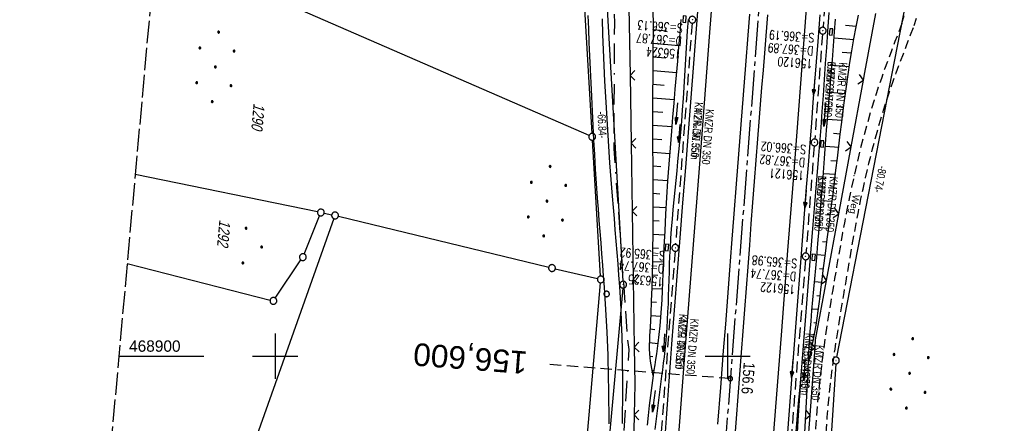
# Model space of a CAD drawing. Extents: x 510944 to 511312, y 468631 to 469578.
# Tile 9 of 30: x 510944 to 511161, y 468885 to 468974. Entities that reach past the tile are written whole.
import ezdxf
from ezdxf.enums import TextEntityAlignment as Align

# ---------------------------------------------------------------- set-up
doc = ezdxf.new("R2010")
doc.units = 0
doc.header["$LTSCALE"] = 10
doc.header["$MEASUREMENT"] = 0
for name, pattern in [('ACAD_ISO16W100', [73, 15, -6.5, 15, -6.5, 15, -7, 1, -7]), ('ACHSE', [5.5, 4, -0.5, 0.5, -0.5]), ('AUSGEZOGEN', [0]), ('LT00', [0]), ('LT11', [0.3, 0.2, -0.1]), ('LT14', [0.6, 0.5, -0.1]), ('LT17', [0.15, 0.1, -0.05]), ('STRICHLINIE2', [0.375, 0.25, -0.125])]:
    doc.linetypes.add(name, pattern=pattern)
doc.layers.get('0').update_dxf_attribs({"linetype": 'LT00'})
for name, color, linetype in [('--EK_FBR', 1, 'LT00'), ('--EK_Halt-Pfeil', 4, 'LT00'), ('--EK_Haltung', 7, 'STRICHLINIE2'), ('--EK_Haltung-Text', 140, 'LT00'), ('--EK_Schacht-Text', 5, 'LT00'), ('--EK_ST-93-1', 30, 'LT17'), ('--EL_DFK_AB_L', 21, 'LT00'), ('--EL_DFK_AB_P', 7, 'LT00'), ('--EL_Halt-Pfeil', 4, 'LT00'), ('--EL_Haltung', 182, 'STRICHLINIE2'), ('--EL_Haltung-Text', 182, 'LT00'), ('-AX-093', 35, 'ACHSE'), ('-ST-93-1', 250, 'LT00'), ('ABSTAND', 8, 'LT00'), ('BAB-KABEL', 220, 'ACAD_ISO16W100'), ('DFK_AB_L', 21, 'LT00'), ('DFK_AB_P', 7, 'LT00'), ('DFK_FLUR_NR', 250, 'LT00'), ('DFK_GZPKT', 250, 'LT00'), ('DFK_KATASTER', 250, 'LT00'), ('DFK_NUTZUNG', 250, 'LT00'), ('DFK_VERMPKT', 252, 'LT00'), ('FELDWEG_TEXT', 1, 'Continuous'), ('PFEIL', 140, 'AUSGEZOGEN'), ('V098_AFBR_BAB', 250, 'LT00'), ('V098_BOESCH', 250, 'LT00'), ('V098_BOSCHUNG', 250, 'LT00'), ('V098_FELDWEG', 250, 'LT11'), ('V098_GRABEN', 250, 'LT00'), ('V098_KA_PRUF', 182, 'LT00'), ('V098_LD_MARK', 250, 'LT00'), ('V098_RASTER', 250, 'LT00'), ('V098_SINKK', 182, 'LT00'), ('V098_ZAUN', 40, 'LT00')]:
    doc.layers.add(name, color=color, linetype=linetype)
doc.layers.add('-BLATT_098-RAND', color=7, linetype='LT14', plot=False)
doc.styles.add('Beschrift', font='ARIAL.TTF')
doc.styles.add('Haltungsbeschriftung', font='ARIAL.TTF', dxfattribs={"width": 0.75})
doc.styles.add('schachtbeschriftung', font='romans.shx', dxfattribs={"width": 0.75, "height": 2})
doc.styles.get("Standard").update_dxf_attribs({"font": 'ARIAL.TTF'})

# ---------------------------------------------------------------- blocks, each defined once
blk = doc.blocks.new('SYMB7010')
at = {"color": 0, "linetype": 'ByBlock'}
for points in [[(-0.031408, 0.499213), (-0.093728, 0.49134), (-0.15457, 0.475719), (-0.212975, 0.452595), (-0.268021, 0.422333), (-0.31884, 0.385411), (-0.36463, 0.342411), (-0.40467, 0.29401), (-0.438329, 0.240973), (-0.465074, 0.184136), (-0.484486, 0.124395), (-0.496256, 0.062692), (-0.5002, 0)], [(-0.5002, 0), (-0.496256, -0.062692), (-0.484486, -0.124395), (-0.465075, -0.184136), (-0.438329, -0.240973), (-0.404671, -0.29401), (-0.36463, -0.342411), (-0.31884, -0.385411), (-0.268021, -0.422333), (-0.212975, -0.452595), (-0.154571, -0.475719), (-0.093728, -0.49134), (-0.031408, -0.499213), (0.031408, -0.499213)], [(0.5002, 0), (0.496256, 0.062692), (0.484485, 0.124395), (0.465074, 0.184136), (0.438329, 0.240973), (0.40467, 0.29401), (0.36463, 0.342411), (0.31884, 0.385411), (0.268021, 0.422333), (0.212975, 0.452595), (0.15457, 0.475719), (0.093728, 0.49134), (0.031408, 0.499213), (-0.031408, 0.499213)], [(0.031408, -0.499213), (0.093728, -0.491341), (0.15457, -0.475719), (0.212975, -0.452595), (0.268021, -0.422333), (0.31884, -0.385411), (0.36463, -0.342411), (0.404671, -0.294011), (0.438329, -0.240974), (0.465075, -0.184136), (0.484486, -0.124395), (0.496256, -0.062692), (0.500201, 0)]]:
    blk.add_lwpolyline(points, dxfattribs=at)
blk = doc.blocks.new('SYMB0003')
at = {"color": 0, "linetype": 'ByBlock'}
for p, q in [((-0.015712, 0), (0.010166, 0.012015)), ((0, -0.021257), (-0.015712, 0)), ((0.010166, 0.012015), (0, -0.021257))]:
    blk.add_line(p, q, dxfattribs=at)
for points in [[(-0.031395, 0.499013), (-0.093691, 0.491144), (-0.154509, 0.475528), (-0.21289, 0.452414), (-0.267913, 0.422164), (-0.318712, 0.385257), (-0.364484, 0.342274), (-0.404509, 0.293893), (-0.438154, 0.240877), (-0.464888, 0.184062), (-0.484292, 0.124345), (-0.496058, 0.062667), (-0.5, 0)], [(-0.5, 0), (-0.496058, -0.062667), (-0.484292, -0.124345), (-0.464888, -0.184062), (-0.438154, -0.240877), (-0.404509, -0.293893), (-0.364485, -0.342274), (-0.318712, -0.385257), (-0.267914, -0.422164), (-0.21289, -0.452414), (-0.154509, -0.475529), (-0.093691, -0.491144), (-0.031395, -0.499014), (0.031395, -0.499014)], [(0.5, 0), (0.496057, 0.062667), (0.484292, 0.124345), (0.464888, 0.184062), (0.438153, 0.240877), (0.404509, 0.293893), (0.364484, 0.342274), (0.318712, 0.385257), (0.267913, 0.422164), (0.21289, 0.452414), (0.154509, 0.475528), (0.093691, 0.491144), (0.031395, 0.499013), (-0.031395, 0.499013)], [(0.031395, -0.499014), (0.093691, -0.491144), (0.154509, -0.475529), (0.21289, -0.452414), (0.267914, -0.422164), (0.318712, -0.385257), (0.364485, -0.342274), (0.404509, -0.293893), (0.438154, -0.240877), (0.464889, -0.184062), (0.484292, -0.124345), (0.496058, -0.062667), (0.5, 0)]]:
    blk.add_lwpolyline(points, dxfattribs=at)
blk = doc.blocks.new('Ackerland7')
at = {"layer": 'DFK_NUTZUNG', "color": 0, "linetype": 'ByBlock'}
for p, q in [((-4, 3.93), (-4, 3.67)), ((-3.95, 3.63), (-3.95, 3.97)), ((-3.9, 3.99), (-3.9, 3.61)), ((-3.85, 3.6), (-3.85, 4)), ((-3.8, 3.99), (-3.8, 3.61)), ((-3.75, 3.63), (-3.75, 3.97)), ((-3.7, 3.93), (-3.7, 3.67)), ((-3.65, 3.8), (-3.65, 3.8)), ((3.7, 3.93), (3.7, 3.67)), ((3.75, 3.63), (3.75, 3.97)), ((3.8, 3.99), (3.8, 3.61)), ((3.85, 3.6), (3.85, 4)), ((3.9, 3.99), (3.9, 3.61)), ((3.95, 3.63), (3.95, 3.97)), ((4, 3.93), (4, 3.67)), ((4.05, 3.8), (4.05, 3.8)), ((-7.85, 0.13), (-7.85, -0.13)), ((-7.8, -0.17), (-7.8, 0.17)), ((-7.75, 0.19), (-7.75, -0.19)), ((-7.7, -0.2), (-7.7, 0.2)), ((-7.65, 0.19), (-7.65, -0.19)), ((-7.6, -0.17), (-7.6, 0.17)), ((-7.55, 0.13), (-7.55, -0.13)), ((-7.5, 0), (-7.5, 0)), ((-0.15, 0.13), (-0.15, -0.13)), ((-0.1, -0.17), (-0.1, 0.17)), ((-0.05, 0.19), (-0.05, -0.19)), ((0, -0.2), (0, 0.2)), ((0.05, 0.19), (0.05, -0.19)), ((0.1, -0.17), (0.1, 0.17)), ((0.15, 0.13), (0.15, -0.13)), ((0.2, 0), (0.2, 0)), ((7.55, 0.13), (7.55, -0.13)), ((7.6, -0.17), (7.6, 0.17)), ((7.65, 0.19), (7.65, -0.19)), ((7.7, -0.2), (7.7, 0.2)), ((7.75, 0.19), (7.75, -0.19)), ((7.8, -0.17), (7.8, 0.17)), ((7.85, 0.13), (7.85, -0.13)), ((7.9, 0), (7.9, 0)), ((-4, -3.67), (-4, -3.93)), ((-3.95, -3.97), (-3.95, -3.63)), ((-3.9, -3.61), (-3.9, -3.99)), ((-3.85, -4), (-3.85, -3.6)), ((-3.8, -3.61), (-3.8, -3.99)), ((-3.75, -3.97), (-3.75, -3.63)), ((-3.7, -3.67), (-3.7, -3.93)), ((-3.65, -3.8), (-3.65, -3.8)), ((3.7, -3.67), (3.7, -3.93)), ((3.75, -3.97), (3.75, -3.63)), ((3.8, -3.61), (3.8, -3.99)), ((3.85, -4), (3.85, -3.6)), ((3.9, -3.61), (3.9, -3.99)), ((3.95, -3.97), (3.95, -3.63)), ((4, -3.67), (4, -3.93)), ((4.05, -3.8), (4.05, -3.8))]:
    blk.add_line(p, q, dxfattribs=at)
for points in [[(-3.65, 3.8), (-3.67, 3.89), (-3.73, 3.96), (-3.81, 3.99), (-3.89, 3.99), (-3.97, 3.96), (-4.03, 3.89), (-4.05, 3.8), (-4.03, 3.71), (-3.97, 3.64), (-3.89, 3.6), (-3.81, 3.6), (-3.73, 3.64), (-3.67, 3.71), (-3.65, 3.8)], [(4.05, 3.8), (4.03, 3.89), (3.97, 3.96), (3.89, 3.99), (3.81, 3.99), (3.73, 3.96), (3.67, 3.89), (3.65, 3.8), (3.67, 3.71), (3.73, 3.64), (3.81, 3.61), (3.89, 3.61), (3.97, 3.64), (4.03, 3.71), (4.05, 3.8)], [(-7.5, 0), (-7.52, 0.09), (-7.58, 0.16), (-7.66, 0.19), (-7.74, 0.19), (-7.82, 0.16), (-7.88, 0.09), (-7.9, 0)], [(0.2, 0), (0.18, 0.09), (0.12, 0.16), (0.04, 0.19), (-0.04, 0.19), (-0.12, 0.16), (-0.18, 0.09), (-0.2, 0)], [(-0.2, 0), (-0.18, -0.09), (-0.12, -0.16), (-0.04, -0.19), (0.04, -0.19), (0.12, -0.16), (0.18, -0.09), (0.2, 0)], [(7.9, 0), (7.88, 0.09), (7.82, 0.16), (7.74, 0.19), (7.66, 0.19), (7.58, 0.16), (7.52, 0.09), (7.5, 0)], [(7.5, 0), (7.52, -0.09), (7.58, -0.16), (7.66, -0.19), (7.74, -0.19), (7.82, -0.16), (7.88, -0.09), (7.9, 0)], [(-7.9, 0), (-7.88, -0.09), (-7.82, -0.16), (-7.74, -0.19), (-7.66, -0.19), (-7.58, -0.16), (-7.52, -0.09), (-7.5, 0)], [(-3.65, -3.8), (-3.67, -3.71), (-3.73, -3.64), (-3.81, -3.61), (-3.89, -3.61), (-3.97, -3.64), (-4.03, -3.71), (-4.05, -3.8), (-4.03, -3.89), (-3.97, -3.96), (-3.89, -3.99), (-3.81, -3.99), (-3.73, -3.96), (-3.67, -3.89), (-3.65, -3.8)], [(4.05, -3.8), (4.03, -3.71), (3.97, -3.64), (3.89, -3.61), (3.81, -3.61), (3.73, -3.64), (3.67, -3.71), (3.65, -3.8), (3.67, -3.89), (3.73, -3.96), (3.81, -3.99), (3.89, -3.99), (3.97, -3.96), (4.03, -3.89), (4.05, -3.8)]]:
    blk.add_lwpolyline(points, dxfattribs=at)
blk = doc.blocks.new('Pfreil3')
at = {"layer": 'PFEIL'}
blk.add_hatch(color=256, dxfattribs=at).paths.add_polyline_path([(-1.55, 0.27), (-1.55, -0.27), (0, 0)])
for p, q in [((-1.55, 0), (-4.83, 0)), ((-1.55, -0.27), (-1.55, 0.27)), ((-1.55, 0.27), (0, 0)), ((0, 0), (-1.55, -0.27))]:
    blk.add_line(p, q, dxfattribs=at)
blk = doc.blocks.new('SYMB0011')
at = {"color": 0, "linetype": 'ByBlock'}
for p, q in [((0.5, 0), (-0.5, 0)), ((0, 0.5), (0, -0.5))]:
    blk.add_line(p, q, dxfattribs=at)
blk = doc.blocks.new('SYMB0024')
at = {"color": 0, "linetype": 'ByBlock'}
for p, q in [((-0.5, 0.5), (0, 0)), ((0, 0), (0.5, 0.5))]:
    blk.add_line(p, q, dxfattribs=at)
blk = doc.blocks.new('SYMB0652')
at = {"color": 0, "linetype": 'ByBlock'}
blk.add_lwpolyline([(-0.15, -0.075), (0.15, -0.075), (0.15, 0.075), (-0.15, 0.075), (-0.15, -0.075)], dxfattribs=at)
blk = doc.blocks.new('Ackerland3')
at = {"layer": 'DFK_NUTZUNG', "color": 0, "linetype": 'ByBlock'}
for p, q in [((-0.15, 2.66), (-0.15, 2.4)), ((-0.1, 2.36), (-0.1, 2.7)), ((-0.05, 2.72), (-0.05, 2.34)), ((0, 2.33), (0, 2.73)), ((0.05, 2.72), (0.05, 2.34)), ((0.1, 2.36), (0.1, 2.7)), ((0.15, 2.66), (0.15, 2.4)), ((0.2, 2.53), (0.2, 2.53)), ((-4, -1.14), (-4, -1.4)), ((-3.95, -1.44), (-3.95, -1.1)), ((-3.9, -1.07), (-3.9, -1.46)), ((-3.85, -1.46), (-3.85, -1.07)), ((-3.8, -1.07), (-3.8, -1.46)), ((-3.75, -1.44), (-3.75, -1.1)), ((-3.7, -1.14), (-3.7, -1.4)), ((-3.65, -1.27), (-3.65, -1.26)), ((3.7, -1.14), (3.7, -1.4)), ((3.75, -1.44), (3.75, -1.1)), ((3.8, -1.07), (3.8, -1.46)), ((3.85, -1.46), (3.85, -1.07)), ((3.9, -1.07), (3.9, -1.46)), ((3.95, -1.44), (3.95, -1.1)), ((4, -1.14), (4, -1.4)), ((4.05, -1.27), (4.05, -1.26))]:
    blk.add_line(p, q, dxfattribs=at)
for points in [[(0.2, 2.53), (0.18, 2.62), (0.12, 2.69), (0.04, 2.73), (-0.04, 2.73), (-0.12, 2.69), (-0.18, 2.62), (-0.2, 2.53), (-0.18, 2.45), (-0.12, 2.38), (-0.04, 2.34), (0.04, 2.34), (0.12, 2.38), (0.18, 2.45), (0.2, 2.53)], [(-3.65, -1.27), (-3.67, -1.18), (-3.73, -1.11), (-3.81, -1.07), (-3.89, -1.07), (-3.97, -1.11), (-4.03, -1.18), (-4.05, -1.27)], [(-4.05, -1.27), (-4.03, -1.35), (-3.97, -1.42), (-3.89, -1.46), (-3.81, -1.46), (-3.73, -1.42), (-3.67, -1.35), (-3.65, -1.27)], [(4.05, -1.27), (4.03, -1.18), (3.97, -1.11), (3.89, -1.07), (3.81, -1.07), (3.73, -1.11), (3.67, -1.18), (3.65, -1.27)], [(3.65, -1.27), (3.67, -1.35), (3.73, -1.42), (3.81, -1.46), (3.89, -1.46), (3.97, -1.42), (4.03, -1.35), (4.05, -1.27)]]:
    blk.add_lwpolyline(points, dxfattribs=at)
blk = doc.blocks.new('SYMB0070')
at = {"color": 0, "linetype": 'ByBlock'}
for p, q in [((-0.5, 0), (0.2, 0)), ((0.5, 0), (0.2, 0.1)), ((0.2, 0.1), (0.2, 0)), ((0.468, 0), (0.21, 0.086)), ((0.21, 0.086), (0.21, -0.086)), ((0.21, -0.086), (0.468, 0)), ((0.22, -0.072), (0.437, 0)), ((0.23, -0.058), (0.405, 0)), ((0.24, -0.045), (0.374, 0)), ((0.342, 0), (0.25, 0.031)), ((0.25, 0.031), (0.25, -0.031)), ((0.25, -0.031), (0.342, 0)), ((0.26, -0.017), (0.31, 0)), ((0.27, -0.003), (0.279, 0))]:
    blk.add_line(p, q, dxfattribs=at)
for points in [[(0.2, 0), (0.2, -0.1), (0.5, 0)], [(0.437, 0), (0.22, 0.072), (0.22, -0.072)], [(0.405, 0), (0.23, 0.058), (0.23, -0.058)], [(0.374, 0), (0.24, 0.045), (0.24, -0.045)], [(0.31, 0), (0.26, 0.017), (0.26, -0.017)], [(0.279, 0), (0.27, 0.003), (0.27, -0.003)]]:
    blk.add_lwpolyline(points, dxfattribs=at)
blk = doc.blocks.new('SYMB2')
at = {"color": 0, "linetype": 'ByBlock', "flags": 128}
for points in [[(-0.031395, 0.499013), (-0.093691, 0.491144), (-0.154509, 0.475528), (-0.21289, 0.452414), (-0.267913, 0.422164), (-0.318712, 0.385257), (-0.364484, 0.342274), (-0.404509, 0.293893), (-0.438154, 0.240877), (-0.464888, 0.184062), (-0.484292, 0.124345), (-0.496058, 0.062667), (-0.5, 0)], [(-0.5, 0), (-0.496058, -0.062667), (-0.484292, -0.124345), (-0.464888, -0.184062), (-0.438154, -0.240877), (-0.404509, -0.293893), (-0.364485, -0.342274), (-0.318712, -0.385257), (-0.267914, -0.422164), (-0.21289, -0.452414), (-0.154509, -0.475529), (-0.093691, -0.491144), (-0.031395, -0.499014), (0.031395, -0.499014)], [(0.5, 0), (0.496057, 0.062667), (0.484292, 0.124345), (0.464888, 0.184062), (0.438153, 0.240877), (0.404509, 0.293893), (0.364484, 0.342274), (0.318712, 0.385257), (0.267913, 0.422164), (0.21289, 0.452414), (0.154509, 0.475528), (0.093691, 0.491144), (0.031395, 0.499013), (-0.031395, 0.499013)], [(0.031395, -0.499014), (0.093691, -0.491144), (0.154509, -0.475529), (0.21289, -0.452414), (0.267914, -0.422164), (0.318712, -0.385257), (0.364485, -0.342274), (0.404509, -0.293893), (0.438154, -0.240877), (0.464889, -0.184062), (0.484292, -0.124345), (0.496058, -0.062667), (0.5, 0)]]:
    blk.add_lwpolyline(points, dxfattribs=at)

msp = doc.modelspace()

# ---------------------------------------------------------------- linework, layer by layer
at = {"layer": '--EK_FBR'}
for points in [[(511093.62, 468980.13), (511093.02, 468972.33), (511092.44, 468964.7), (511091.85, 468957.07), (511091.26, 468949.44), (511090.65, 468941.67), (511090.05, 468933.91), (511089.44, 468926.14), (511089.07, 468921.45), (511088.71, 468916.75), (511088.34, 468912.05), (511087.98, 468907.36), (511087.62, 468902.66), (511087.31, 468898.58), (511087.01, 468894.49), (511086.7, 468890.41), (511086.39, 468886.32), (511086.08, 468882.24)], [(511097.84, 468885.01), (511098.47, 468893.09), (511099.1, 468901.17), (511099.56, 468907.11), (511100.03, 468913.05), (511100.49, 468918.99), (511100.95, 468924.93), (511101.46, 468931.5), (511101.97, 468938.06), (511102.47, 468944.63), (511102.98, 468951.2), (511103.48, 468957.77), (511103.99, 468964.34), (511104.51, 468970.91), (511104.87, 468975.57)], [(511101.55, 468881.45), (511101.92, 468886.29), (511102.3, 468891.13), (511102.67, 468895.97), (511103.05, 468900.8), (511103.41, 468905.55), (511103.78, 468910.3), (511104.14, 468915.04), (511104.5, 468919.79), (511104.86, 468924.54), (511105.21, 468929.24), (511105.57, 468933.94), (511105.93, 468938.64), (511106.3, 468943.34), (511106.67, 468948.04), (511106.97, 468951.82), (511107.27, 468955.61), (511107.58, 468959.39), (511107.88, 468963.18), (511108.18, 468966.96), (511108.48, 468970.75), (511108.85, 468975.44)], [(511113.32, 468883.13), (511113.9, 468890.95), (511114.5, 468898.78), (511114.86, 468903.55), (511115.23, 468908.32), (511115.6, 468913.1), (511115.97, 468917.87), (511116.33, 468922.64), (511116.71, 468927.53), (511117.08, 468932.43), (511117.45, 468937.32), (511117.83, 468942.21), (511118.21, 468947.1), (511118.56, 468951.59), (511118.91, 468956.07), (511119.27, 468960.56), (511119.62, 468965.04), (511119.98, 468969.53), (511120.44, 468975.43)]]:
    msp.add_lwpolyline(points, dxfattribs=at)
at = {"layer": '--EK_Haltung'}
for p, q in [((511122.87, 468996.29), (511121.07, 468972.68)), ((511092.13, 468973.6), (511088.47, 468924.68)), ((511120.95, 468971.19), (511119.24, 468947.99)), ((511119.12, 468946.49), (511117.29, 468922.81)), ((511088.36, 468923.19), (511084.69, 468875.32)), ((511117.17, 468921.31), (511113.35, 468873.21))]:
    msp.add_line(p, q, dxfattribs=at)
at = {"layer": '--EK_ST-93-1', "ltscale": 2.5}
msp.add_line((511100.59, 468895.07), (511060.71, 468898.15), dxfattribs=at)
at = {"layer": '--EL_DFK_AB_L'}
for p, q in [((511073.07, 468981.8), (511076.86, 468916.57)), ((511139.25, 468977.57), (511124.06, 468899.81)), ((511076.83, 468915.07), (511066.59, 468801.36)), ((511123.87, 468898.32), (511117.09, 468789.07))]:
    msp.add_line(p, q, dxfattribs=at)
at = {"layer": '--EL_Haltung'}
for p, q in [((511122.87, 468996.29), (511121.07, 468972.68)), ((511092.13, 468973.6), (511088.47, 468924.68)), ((511120.95, 468971.19), (511119.24, 468947.99)), ((511119.12, 468946.49), (511117.29, 468922.81)), ((511088.36, 468923.19), (511084.69, 468875.32)), ((511117.17, 468921.31), (511113.35, 468873.21))]:
    msp.add_line(p, q, dxfattribs=at)
at = {"layer": '-AX-093', "ltscale": 0.2}
msp.add_lwpolyline([(511152.43, 469566.36), (511081.2, 468644.03)], dxfattribs=at)
at = {"layer": '-BLATT_098-RAND'}
msp.add_lwpolyline([(511026.41, 469577.69), (510943.54, 468656.41), (511229.39, 468630.7), (511312.26, 469551.98), (511026.41, 469577.69)], dxfattribs=at)
at = {"layer": 'BAB-KABEL', "ltscale": 0.03, "flags": 128}
msp.add_lwpolyline([(511128.8, 469568.48), (511130.66, 469554.69), (511130.4, 469544.67), (511121.69, 469477.4), (511110.85, 469395.15), (511107.13, 469378.45), (511101.43, 469355.77), (511093.59, 469323.39), (511088.17, 469303.11), (511089.88, 469286.84), (511089.46, 469281.57), (511089.46, 469270.75), (511088.74, 469258.58), (511085.47, 469220.78), (511085.18, 469212.49), (511083.8, 469145.67), (511082.55, 469091.52), (511081.17, 469074.95), (511078.82, 469044.74), (511075.79, 469013.68), (511074.41, 469001.66), (511074.96, 468973.65), (511074.82, 468945.92), (511077.85, 468903.81), (511078.12, 468901.47), (511076.47, 468873.2), (511075.36, 468849.74), (511073.57, 468830.28), (511071.91, 468812.06), (511069.57, 468791.37), (511064.59, 468748.44), (511063.49, 468733.84), (511060.19, 468701.53), (511057.08, 468664.66), (511056.43, 468650.82), (511056.15, 468646.28)], dxfattribs=at)
at = {"layer": 'DFK_AB_L'}
for p, q in [((511073.07, 468981.8), (511076.86, 468916.57)), ((511139.25, 468977.57), (511124.06, 468899.81)), ((511076.83, 468915.07), (511066.59, 468801.36)), ((511123.87, 468898.32), (511117.09, 468789.07))]:
    msp.add_line(p, q, dxfattribs=at)
at = {"layer": 'DFK_KATASTER'}
for p, q in [((511069.36, 468948.79), (510973.59, 468990.48)), ((511068.06, 468981.69), (511070.01, 468949.24)), ((511071.91, 468917.73), (511070.1, 468947.74)), ((511009.37, 468931.9), (510969.07, 468940.18)), ((511006.4, 468922.59), (511009.82, 468931.05)), ((511010.83, 468931.6), (511012.5, 468931.26)), ((511012.98, 468930.4), (510981.86, 468842.83)), ((511013.96, 468930.93), (511060.45, 468919.67)), ((510967.3, 468920.53), (510998.88, 468912.43)), ((511000.03, 468912.86), (511005.7, 468921.27)), ((511061.91, 468919.32), (511071.22, 468917.15)), ((511062.1, 468801.82), (511071.89, 468916.23))]:
    msp.add_line(p, q, dxfattribs=at)
at = {"layer": 'V098_AFBR_BAB'}
for points in [[(511093.62, 468980.13), (511093.02, 468972.33), (511092.44, 468964.7), (511091.85, 468957.07), (511091.26, 468949.44), (511090.65, 468941.67), (511090.05, 468933.91), (511089.44, 468926.14), (511089.07, 468921.45), (511088.71, 468916.75), (511088.34, 468912.05), (511087.98, 468907.36), (511087.62, 468902.66), (511087.31, 468898.58), (511087.01, 468894.49), (511086.7, 468890.41), (511086.39, 468886.32), (511086.08, 468882.24)], [(511073.79, 468885.11), (511073.78, 468887.64), (511073.76, 468890.18), (511073.74, 468892.72), (511073.69, 468895.26), (511073.56, 468900.27), (511073.36, 468905.29), (511073.09, 468910.3), (511072.94, 468912.76), (511072.77, 468915.23), (511072.59, 468917.69), (511072.4, 468920.16), (511072.21, 468922.62), (511072.01, 468925.08), (511071.81, 468927.55), (511071.62, 468930.01), (511071.43, 468932.47), (511071.25, 468934.94), (511071.03, 468938.14), (511070.82, 468941.35), (511070.63, 468944.56), (511070.45, 468947.77), (511070.28, 468950.97), (511070.11, 468954.18), (511069.95, 468957.39), (511069.8, 468960.38), (511069.66, 468963.36), (511069.53, 468966.35), (511069.4, 468969.34), (511069.29, 468972.32), (511069.19, 468975.31)], [(511076.75, 468885.16), (511076.78, 468887.69), (511076.8, 468890.23), (511076.81, 468892.76), (511076.8, 468895.29), (511076.78, 468898.33), (511076.73, 468901.36), (511076.66, 468904.39), (511076.56, 468907.42), (511076.43, 468910.44), (511076.29, 468912.94), (511076.14, 468915.44), (511075.96, 468917.94), (511075.78, 468920.43), (511075.58, 468922.92), (511075.38, 468925.42), (511075.17, 468927.91), (511074.96, 468930.4), (511074.75, 468932.9), (511074.54, 468935.39), (511073.98, 468942.7), (511073.49, 468950.01), (511073.05, 468957.33), (511072.87, 468960.77), (511072.7, 468964.21), (511072.55, 468967.66), (511072.42, 468971.1), (511072.32, 468974.55)], [(511097.84, 468885.01), (511098.47, 468893.09), (511099.1, 468901.17), (511099.56, 468907.11), (511100.03, 468913.05), (511100.49, 468918.99), (511100.95, 468924.93), (511101.46, 468931.5), (511101.97, 468938.06), (511102.47, 468944.63), (511102.98, 468951.2), (511103.48, 468957.77), (511103.99, 468964.34), (511104.51, 468970.91), (511104.87, 468975.57)], [(511101.55, 468881.45), (511101.92, 468886.29), (511102.3, 468891.13), (511102.67, 468895.97), (511103.05, 468900.8), (511103.41, 468905.55), (511103.78, 468910.3), (511104.14, 468915.04), (511104.5, 468919.79), (511104.86, 468924.54), (511105.21, 468929.24), (511105.57, 468933.94), (511105.93, 468938.64), (511106.3, 468943.34), (511106.67, 468948.04), (511106.97, 468951.82), (511107.27, 468955.61), (511107.58, 468959.39), (511107.88, 468963.18), (511108.18, 468966.96), (511108.48, 468970.75), (511108.85, 468975.44)], [(511113.32, 468883.13), (511113.9, 468890.95), (511114.5, 468898.78), (511114.86, 468903.55), (511115.23, 468908.32), (511115.6, 468913.1), (511115.97, 468917.87), (511116.33, 468922.64), (511116.71, 468927.53), (511117.08, 468932.43), (511117.45, 468937.32), (511117.83, 468942.21), (511118.21, 468947.1), (511118.56, 468951.59), (511118.91, 468956.07), (511119.27, 468960.56), (511119.62, 468965.04), (511119.98, 468969.53), (511120.44, 468975.43)], [(511138.52, 468973.53), (511139, 468975.28)], [(511141.24, 468973.06), (511141.74, 468974.72)]]:
    msp.add_lwpolyline(points, dxfattribs=at)
at = {"layer": 'V098_BOESCH'}
for points in [[(511083.52, 468895.74), (511083.36, 468896.53), (511083.21, 468897.31), (511083.07, 468898.1), (511082.95, 468898.89), (511082.85, 468899.68), (511082.78, 468900.64), (511082.74, 468901.6), (511082.74, 468902.56), (511082.76, 468903.52), (511082.8, 468904.48), (511082.86, 468905.45), (511082.91, 468906.41), (511083.07, 468909.33), (511083.19, 468912.24), (511083.3, 468915.15), (511083.38, 468918.06), (511083.44, 468920.96), (511083.48, 468923.86), (511083.51, 468926.77), (511083.53, 468929.67), (511083.53, 468932.89), (511083.53, 468936.11), (511083.52, 468939.34), (511083.51, 468942.56), (511083.49, 468945.79), (511083.48, 468949.02), (511083.47, 468952.25), (511083.47, 468955.48), (511083.48, 468958.71), (511083.5, 468961.18), (511083.52, 468963.65), (511083.54, 468966.13), (511083.56, 468968.6), (511083.57, 468971.08), (511083.57, 468973.55), (511083.55, 468976.02)], [(511117.83, 468898.43), (511118.13, 468899.75), (511118.42, 468901.08), (511118.7, 468902.4), (511118.97, 468903.73), (511119.26, 468905.3), (511119.52, 468906.87), (511119.77, 468908.45), (511119.99, 468910.03), (511120.21, 468911.61), (511120.41, 468913.19), (511120.61, 468914.78), (511120.81, 468916.36), (511121.2, 468919.52), (511121.6, 468922.69), (511122.01, 468925.85), (511122.41, 468929.01), (511122.81, 468932.17), (511123.21, 468935.33), (511123.6, 468938.5), (511123.92, 468941.14), (511124.24, 468943.78), (511124.56, 468946.42), (511124.88, 468949.06), (511125.21, 468951.7), (511125.55, 468954.34), (511125.89, 468956.98), (511126.26, 468959.62), (511126.63, 468962.25), (511127.03, 468964.88), (511127.46, 468967.5), (511127.9, 468970.12), (511128.38, 468972.74), (511128.89, 468975.34)], [(511115.03, 468882.49), (511115.36, 468886.06), (511115.68, 468889.63), (511116, 468893.21), (511116.32, 468896.78)]]:
    msp.add_lwpolyline(points, dxfattribs=at)
at = {"layer": 'V098_BOSCHUNG'}
for p, q in [((511126.07, 468973.12), (511128.42, 468972.95)), ((511086.5, 468971.83), (511083.57, 468972.08)), ((511123.5, 468970.31), (511127.88, 468969.97)), ((511089.18, 468968.6), (511083.56, 468969.07)), ((511086.23, 468965.84), (511083.54, 468966.06)), ((511125.32, 468967.16), (511127.37, 468967)), ((511123.04, 468964.32), (511126.9, 468964.03)), ((511088.66, 468962.63), (511083.51, 468963.05)), ((511085.94, 468959.84), (511083.49, 468960.04)), ((511124.63, 468961.19), (511126.46, 468961.06)), ((511122.56, 468958.34), (511126.04, 468958.08)), ((511088.14, 468956.65), (511083.48, 468957.03)), ((511123.98, 468955.23), (511125.64, 468955.1)), ((511085.68, 468953.84), (511083.47, 468954.02)), ((511087.63, 468950.67), (511083.48, 468951.01)), ((511122.07, 468952.36), (511125.26, 468952.12)), ((511123.36, 468949.26), (511124.89, 468949.14)), ((511085.44, 468947.84), (511083.49, 468947.99)), ((511121.59, 468946.38), (511124.53, 468946.16)), ((511087.15, 468944.71), (511083.5, 468944.98)), ((511085.22, 468941.84), (511083.51, 468941.96)), ((511122.77, 468943.28), (511124.17, 468943.18)), ((511121.14, 468940.4), (511123.81, 468940.2)), ((511086.73, 468938.73), (511083.52, 468938.95)), ((511085.03, 468935.84), (511083.53, 468935.94)), ((511122.18, 468937.31), (511123.44, 468937.22)), ((511120.69, 468934.42), (511123.07, 468934.23)), ((511086.35, 468932.76), (511083.53, 468932.92)), ((511121.58, 468931.34), (511122.7, 468931.25)), ((511084.86, 468929.84), (511083.53, 468929.91)), ((511086.04, 468926.78), (511083.51, 468926.9)), ((511120.23, 468928.43), (511122.32, 468928.27)), ((511120.96, 468925.37), (511121.94, 468925.29)), ((511084.7, 468923.84), (511083.48, 468923.89)), ((511119.73, 468922.46), (511121.55, 468922.31)), ((511085.8, 468920.8), (511083.44, 468920.89)), ((511120.32, 468919.4), (511121.18, 468919.32)), ((511084.53, 468917.84), (511083.37, 468917.89)), ((511119.2, 468916.49), (511120.8, 468916.34)), ((511085.56, 468914.79), (511083.29, 468914.9)), ((511084.29, 468911.85), (511083.18, 468911.92)), ((511119.68, 468913.44), (511120.43, 468913.37)), ((511118.66, 468910.51), (511120.04, 468910.39)), ((511085.19, 468908.77), (511083.05, 468908.94)), ((511119.01, 468907.47), (511119.61, 468907.42)), ((511083.9, 468905.86), (511082.89, 468905.97)), ((511084.57, 468902.75), (511082.75, 468902.99)), ((511118.18, 468904.55), (511119.1, 468904.44)), ((511118.25, 468901.54), (511118.52, 468901.51)), ((511083.48, 468899.86), (511082.82, 468899.96)), ((511117.84, 468898.61), (511117.87, 468898.6)), ((511083.67, 468896.79), (511083.29, 468896.85)), ((511116.16, 468895.05), (511116.19, 468895.05)), ((511115.9, 468892.07), (511115.94, 468892.06)), ((511115.63, 468889.08), (511115.79, 468889.06)), ((511115.36, 468886.09), (511115.48, 468886.08))]:
    msp.add_line(p, q, dxfattribs=at)
at = {"layer": 'V098_FELDWEG', "flags": 128}
for points in [[(511138.52, 468973.53), (511137.74, 468971.51), (511136.96, 468969.5), (511136.19, 468967.48), (511135.43, 468965.45), (511134.68, 468963.43), (511133.96, 468961.39), (511133.26, 468959.34), (511132.37, 468956.61), (511131.53, 468953.85), (511130.73, 468951.08), (511129.97, 468948.3), (511129.25, 468945.51), (511128.57, 468942.7), (511127.93, 468939.89), (511127.38, 468937.39), (511126.86, 468934.87), (511126.35, 468932.36), (511125.87, 468929.84), (511125.4, 468927.31), (511124.95, 468924.79), (511124.5, 468922.26), (511124.07, 468919.73), (511123.64, 468917.2), (511123.21, 468914.64), (511122.78, 468912.07), (511122.37, 468909.5), (511121.97, 468906.94), (511121.58, 468904.37), (511121.21, 468901.79), (511120.87, 468899.22), (511120.55, 468896.64), (511120.26, 468894.06), (511120.01, 468891.58), (511119.78, 468889.1), (511119.58, 468886.62), (511119.39, 468884.14), (511119.22, 468881.65), (511119.07, 468879.16), (511118.92, 468876.68), (511118.78, 468874.19), (511118.64, 468871.7), (511118.5, 468869.21), (511118.36, 468866.72), (511116.76, 468839.02), (511115.04, 468811.9), (511113.71, 468789.9), (511112.59, 468769.09), (511110.99, 468743.61), (511109.35, 468721.88), (511107.41, 468699.91), (511107.35, 468698.92), (511107.34, 468697.92), (511107.39, 468696.93), (511107.51, 468695.93), (511107.71, 468694.95), (511107.98, 468693.97), (511108.24, 468693.23), (511108.55, 468692.52), (511108.91, 468691.83), (511109.33, 468691.18), (511109.8, 468690.58), (511110.32, 468690.04), (511110.9, 468689.57), (511111.54, 468689.18), (511112.24, 468688.86), (511112.97, 468688.61), (511113.72, 468688.43), (511114.5, 468688.3), (511115.29, 468688.22), (511116.07, 468688.18), (511116.84, 468688.17), (511136.87, 468688.29), (511164.07, 468688.5), (511193.38, 468688.4), (511220.37, 468689.45), (511234.67, 468689.47)], [(511234.89, 468691.86), (511220.58, 468691.73), (511193.11, 468691.13), (511164.3, 468691.02), (511136.56, 468690.88), (511116.9, 468690.66), (511116.34, 468690.66), (511115.76, 468690.68), (511115.17, 468690.71), (511114.58, 468690.78), (511114.01, 468690.88), (511113.46, 468691.03), (511112.96, 468691.23), (511112.5, 468691.49), (511112.1, 468691.81), (511111.79, 468692.2), (511111.53, 468692.63), (511111.32, 468693.12), (511111.14, 468693.64), (511111, 468694.18), (511110.88, 468694.74), (511110.76, 468695.29), (511110.62, 468695.96), (511110.48, 468696.61), (511110.36, 468697.26), (511110.26, 468697.9), (511110.2, 468698.54), (511110.17, 468699.18), (511110.2, 468699.83), (511111.98, 468721.52), (511113.44, 468743.56), (511115.17, 468768.87), (511116.37, 468789.99), (511117.5, 468811.64), (511119.31, 468839), (511120.79, 468866.58), (511120.92, 468869.07), (511121.05, 468871.57), (511121.19, 468874.06), (511121.33, 468876.56), (511121.48, 468879.05), (511121.64, 468881.55), (511121.82, 468884.04), (511122.01, 468886.53), (511122.23, 468889.01), (511122.47, 468891.5), (511122.74, 468893.98), (511123.04, 468896.51), (511123.37, 468899.03), (511123.73, 468901.55), (511124.1, 468904.06), (511124.5, 468906.58), (511124.9, 468909.09), (511125.32, 468911.6), (511125.74, 468914.11), (511126.17, 468916.62), (511126.6, 468919.17), (511127.04, 468921.71), (511127.48, 468924.26), (511127.93, 468926.8), (511128.4, 468929.34), (511128.88, 468931.88), (511129.38, 468934.41), (511129.91, 468936.93), (511130.46, 468939.45), (511131.21, 468942.65), (511132.02, 468945.84), (511132.87, 468949.01), (511133.78, 468952.16), (511134.75, 468955.3), (511135.78, 468958.42), (511136.51, 468960.53), (511137.26, 468962.63), (511138.03, 468964.73), (511138.82, 468966.82), (511139.62, 468968.9), (511140.43, 468970.98), (511141.24, 468973.06)]]:
    msp.add_lwpolyline(points, dxfattribs=at)
at = {"layer": 'V098_GRABEN'}
for points in [[(511115.27, 468880.36), (511115.59, 468885.84), (511115.94, 468891.31), (511116.32, 468896.78), (511116.45, 468898.56), (511116.8, 468903.24), (511117.16, 468907.91), (511117.53, 468912.58), (511117.91, 468917.25), (511118.29, 468921.92), (511118.6, 468925.51), (511118.9, 468929.09), (511119.21, 468932.68), (511119.51, 468936.27), (511119.8, 468939.85), (511120.09, 468943.44), (511120.38, 468947.03), (511120.64, 468950.56), (511120.9, 468954.08), (511121.15, 468957.61), (511121.4, 468961.13), (511121.64, 468964.66), (511121.89, 468968.19), (511122.14, 468971.71), (511122.44, 468975.91)], [(511089.65, 468974.42), (511089.41, 468971.33), (511089.15, 468968.25), (511088.88, 468965.16), (511088.61, 468962.07), (511088.34, 468958.98), (511088.07, 468955.9), (511087.81, 468952.81), (511087.55, 468949.72), (511087.26, 468946.06), (511086.98, 468942.4), (511086.73, 468938.74), (511086.49, 468935.07), (511086.28, 468931.41), (511086.09, 468927.74), (511085.92, 468924.07), (511085.85, 468922.14), (511085.78, 468920.21), (511085.7, 468918.28), (511085.63, 468916.35), (511085.54, 468914.42), (511085.44, 468912.49), (511085.32, 468910.57), (511085.18, 468908.65), (511085.01, 468906.73), (511084.82, 468904.81), (511084.59, 468902.9), (511084.42, 468901.7), (511084.25, 468900.51), (511084.07, 468899.32), (511083.88, 468898.13), (511083.7, 468896.93), (511083.52, 468895.74), (511083.21, 468893.55), (511082.92, 468891.35), (511082.66, 468889.16), (511082.41, 468886.95), (511082.18, 468884.75)], [(511083.99, 468883.86), (511084.35, 468886.79), (511084.71, 468889.73), (511085.08, 468892.66), (511085.46, 468895.59), (511085.65, 468897.03), (511085.83, 468898.46), (511086.01, 468899.9), (511086.18, 468901.34), (511086.33, 468902.78), (511086.49, 468904.53), (511086.62, 468906.29), (511086.72, 468908.05), (511086.81, 468909.81), (511086.89, 468911.57), (511086.95, 468913.33), (511087, 468915.1), (511087.06, 468916.86), (511087.11, 468918.62), (511087.17, 468920.38), (511087.24, 468922.15), (511087.33, 468923.91), (511087.46, 468926.04), (511087.61, 468928.17), (511087.77, 468930.3), (511087.96, 468932.43), (511088.16, 468934.56), (511088.37, 468936.68), (511088.58, 468938.81), (511088.8, 468940.94), (511089.02, 468943.06), (511089.23, 468945.19), (511089.44, 468947.32), (511089.63, 468949.44), (511089.84, 468951.94), (511090.04, 468954.43), (511090.22, 468956.93), (511090.38, 468959.42), (511090.54, 468961.92), (511090.7, 468964.41), (511090.85, 468966.91), (511091, 468969.41), (511091.15, 468971.91), (511091.31, 468974.4)], [(511117.07, 468883.06), (511117.23, 468885.8), (511117.38, 468888.54), (511117.52, 468891.28), (511117.65, 468894.03), (511117.77, 468896.77), (511117.8, 468897.6), (511117.83, 468898.43), (511117.95, 468900.77), (511118.09, 468903.11), (511118.25, 468905.45), (511118.43, 468907.78), (511118.62, 468910.12), (511118.83, 468912.45), (511119.04, 468914.79), (511119.25, 468917.12), (511119.47, 468919.46), (511119.67, 468921.79), (511119.94, 468924.93), (511120.2, 468928.06), (511120.44, 468931.19), (511120.68, 468934.32), (511120.92, 468937.46), (511121.15, 468940.59), (511121.39, 468943.72), (511121.63, 468946.86), (511121.87, 468949.96), (511122.12, 468953.05), (511122.38, 468956.15), (511122.63, 468959.25), (511122.88, 468962.35), (511123.13, 468965.45), (511123.37, 468968.55), (511123.6, 468971.64), (511123.79, 468974.44)]]:
    msp.add_lwpolyline(points, dxfattribs=at)
at = {"layer": 'V098_LD_MARK'}
for points in [[(511088.81, 468877.78), (511090.63, 468901.22), (511092.45, 468924.66), (511094.26, 468948.09), (511096.08, 468971.53), (511097.9, 468994.97), (511099.71, 469018.41), (511101.53, 469041.84), (511102.63, 469056.13), (511103.74, 469070.41), (511104.85, 469084.69), (511105.96, 469098.97), (511107.08, 469113.25), (511107.92, 469124.08), (511108.77, 469134.9), (511109.62, 469145.73), (511110.47, 469156.56)], [(511130.58, 469148.79), (511129.81, 469138.64), (511129.03, 469128.49), (511128.32, 469119.17), (511127.6, 469109.84), (511126.88, 469100.51), (511126.16, 469091.19), (511125.44, 469081.86), (511124.72, 469072.54), (511123.99, 469063.21), (511122.8, 469047.67), (511121.6, 469032.13), (511120.4, 469016.59), (511119.21, 469001.05), (511118.02, 468985.51), (511116.82, 468969.97), (511115.63, 468954.43), (511114.44, 468938.9), (511113.24, 468923.36), (511111.88, 468905.6), (511110.51, 468887.84), (511109.13, 468870.07)]]:
    msp.add_lwpolyline(points, dxfattribs=at)
at = {"layer": 'V098_RASTER'}
for p, q in [((511000, 468905), (511000, 468895)), ((511100, 468895), (511100, 468905)), ((510965.45, 468900), (510984.27, 468900)), ((510995, 468900), (511005, 468900)), ((511095, 468900), (511105, 468900))]:
    msp.add_line(p, q, dxfattribs=at)
at = {"layer": 'V098_ZAUN'}
for p, q in [((511078.19, 468977.03), (511078.42, 468962.04)), ((511078.42, 468962.04), (511078.65, 468947.04)), ((511127.27, 468946.25), (511129.99, 468961)), ((511078.65, 468947.04), (511078.89, 468932.04)), ((511124.55, 468931.49), (511127.27, 468946.25)), ((511078.89, 468932.04), (511079.12, 468917.04)), ((511121.84, 468916.74), (511124.55, 468931.49)), ((511079.12, 468917.04), (511079.36, 468902.04)), ((511118.21, 468887.01), (511119.3, 468901.97)), ((511079.32, 468887.05), (511078.95, 468872.05)), ((511117.12, 468872.05), (511118.21, 468887.01))]:
    msp.add_line(p, q, dxfattribs=at)
for points in [[(511129.99, 468961), (511130.29, 468962.65), (511132.72, 468975.75)], [(511119.3, 468901.97), (511119.42, 468903.63), (511121.84, 468916.74)], [(511079.36, 468902.04), (511079.48, 468893.83), (511079.32, 468887.05)]]:
    msp.add_lwpolyline(points, dxfattribs=at)

# ---------------------------------------------------------------- block references
at = {"layer": '--EK_Halt-Pfeil', "yscale": 4, "zscale": 4}
for p, xscale, rotation in [((511119.1, 468959.66), 4.000000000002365, 265.7691500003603), ((511089.3, 468949.22), 3.99999999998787, 265.7236900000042), ((511117.21, 468934.73), 4.00000000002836, 265.5628399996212), ((511085.92, 468902.96), 3.999999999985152, 265.6152899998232), ((511114.26, 468897.34), 4.000000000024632, 265.4578900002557)]:
    msp.add_blockref('SYMB0070', p, dxfattribs=dict(at, xscale=xscale, rotation=rotation))
at = {"layer": '--EL_DFK_AB_P', "xscale": 1.500000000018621, "yscale": 1.5, "zscale": 1.5, "rotation": 264.7377099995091}
for p in [(511076.9, 468915.82), (511123.92, 468899.07)]:
    msp.add_blockref('SYMB0003', p, dxfattribs=at)
at = {"layer": '--EL_Halt-Pfeil', "yscale": 4, "zscale": 4}
for p, xscale, rotation in [((511119.1, 468959.66), 4.000000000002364, 265.7691500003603), ((511089.3, 468949.22), 3.99999999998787, 265.7236900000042), ((511117.21, 468934.73), 4.00000000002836, 265.5628399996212), ((511085.92, 468902.96), 3.999999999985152, 265.6152899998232), ((511114.26, 468897.34), 4.000000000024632, 265.4578900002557)]:
    msp.add_blockref('SYMB0070', p, dxfattribs=dict(at, xscale=xscale, rotation=rotation))
at = {"layer": '-ST-93-1', "rotation": 274.1956499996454}
msp.add_blockref('SYMB2', (511100.59, 468895.07), dxfattribs=at)
at = {"layer": 'DFK_AB_P', "xscale": 1.500000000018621, "yscale": 1.5, "zscale": 1.5, "rotation": 264.7377099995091}
for p in [(511076.9, 468915.82), (511123.92, 468899.07)]:
    msp.add_blockref('SYMB0003', p, dxfattribs=at)
at = {"layer": 'DFK_GZPKT', "xscale": 1.500000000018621, "yscale": 1.5, "zscale": 1.5, "rotation": 264.7377099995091}
for p in [(511070.05, 468948.49), (511010.1, 468931.75), (511013.23, 468931.11), (511006.12, 468921.89), (511061.18, 468919.49), (511071.95, 468916.98), (510999.61, 468912.24)]:
    msp.add_blockref('SYMB7010', p, dxfattribs=at)
at = {"layer": 'DFK_NUTZUNG'}
for name, p, rotation in [('Ackerland7', (510986.79, 468963.93), 264.7376999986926), ('Ackerland7', (511060.06, 468934.26), 264.7376999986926), ('Ackerland3', (510994.48, 468924.34), 264.7376999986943), ('Ackerland7', (511140.19, 468896.22), 264.7376999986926)]:
    msp.add_blockref(name, p, dxfattribs=dict(at, rotation=rotation))
at = {"layer": 'DFK_VERMPKT', "xscale": 1.200000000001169, "yscale": 1.200000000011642, "zscale": 1.2, "rotation": 264.7377100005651}
msp.add_blockref('SYMB7010', (511073.26, 468913.76), dxfattribs=at)
at = {"layer": 'PFEIL'}
for p, rotation in [((511088.57, 468951.2), 265.0695779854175), ((511121.28, 468950.77), 265.4852677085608), ((511116.86, 468894.66), 266.9720117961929), ((511083.39, 468887.68), 262.311564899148)]:
    msp.add_blockref('Pfreil3', p, dxfattribs=dict(at, rotation=rotation))
at = {"layer": 'V098_FELDWEG', "xscale": 0.09999999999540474, "yscale": 0.09999999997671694, "zscale": 0.1, "rotation": 264.86010000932}
for p in [(511133.26, 468959.34), (511135.78, 468958.42), (511127.93, 468939.89), (511130.46, 468939.45), (511123.64, 468917.2), (511126.17, 468916.62), (511120.26, 468894.06), (511122.74, 468893.98)]:
    msp.add_blockref('SYMB0011', p, dxfattribs=at)
at = {"layer": 'V098_KA_PRUF', "xscale": 1.500000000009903, "yscale": 1.5, "zscale": 1.5, "rotation": 264.8601000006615}
for p in [(511092.19, 468974.35), (511121.01, 468971.93), (511119.18, 468947.24), (511088.42, 468923.94), (511117.23, 468922.06)]:
    msp.add_blockref('SYMB0003', p, dxfattribs=at)
at = {"layer": 'V098_SINKK', "xscale": 4.499999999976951, "yscale": 4.5, "zscale": 4.5, "rotation": 264.860099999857}
for p in [(511090.45, 468974.47), (511122.83, 468971.66), (511120.88, 468946.92), (511086.57, 468924.03), (511118.98, 468921.85)]:
    msp.add_blockref('SYMB0652', p, dxfattribs=at)
at = {"layer": 'V098_ZAUN', "yscale": 2.099999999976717, "zscale": 2.1}
for p, xscale, rotation in [((511078.42, 468962.04), 2.099999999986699, 270.8932699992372), ((511129.99, 468961), 2.100000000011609, 79.56498000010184), ((511078.65, 468947.04), 2.099999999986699, 270.8932699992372), ((511127.27, 468946.25), 2.100000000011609, 79.56498000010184), ((511078.89, 468932.04), 2.099999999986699, 270.8932699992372), ((511124.55, 468931.49), 2.100000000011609, 79.56498000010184), ((511079.12, 468917.04), 2.099999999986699, 270.8932699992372), ((511121.84, 468916.74), 2.100000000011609, 79.56498000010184), ((511079.36, 468902.04), 2.099999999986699, 270.8932699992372), ((511119.3, 468901.97), 2.099999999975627, 85.82879999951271), ((511079.32, 468887.05), 2.100000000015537, 268.6011400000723), ((511118.21, 468887.01), 2.099999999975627, 85.82879999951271)]:
    msp.add_blockref('SYMB0024', p, dxfattribs=dict(at, xscale=xscale, rotation=rotation))

# ---------------------------------------------------------------- texts
at = {"layer": '--EK_Haltung-Text', "style": 'Haltungsbeschriftung', "width": 0.75}
for s, rotation, p in [('6.9‰ 24.76m', -94.2309, (511122.09, 468965.16)), ('KMZR DN 350', -94.2309, (511124.64, 468964.97)), ('4.2‰ 50.55m', -94.2763, (511092.63, 468954.84)), ('KMZR DN 350', -94.2763, (511095.18, 468954.65)), ('1.6‰ 25.26m', -94.4372, (511120.04, 468939.95)), ('KMZR DN 350', -94.4372, (511122.59, 468939.75)), ('4.2‰ 49.51m', -94.3847, (511089.25, 468908.55)), ('KMZR DN 350', -94.3847, (511091.8, 468908.36)), ('4.6‰ 49.75m', -94.5421, (511116.92, 468902.76)), ('KMZR DN 350', -94.5421, (511119.47, 468902.56))]:
    msp.add_text(s, height=1.8, rotation=rotation, dxfattribs=at).set_placement(p)
at = {"layer": '--EK_Schacht-Text', "style": 'schachtbeschriftung', "width": 0.75}
for s, rotation, p in [('S=366.13', -184.2763, (511090.15, 468973.45)), ('D=367.87', -184.2763, (511089.93, 468970.58)), ('S=366.19', -184.2309, (511119.21, 468971.31)), ('156324', -184.2763, (511089.72, 468967.71)), ('D=367.89', -184.2309, (511118.99, 468968.44)), ('156120', -184.2309, (511118.78, 468965.57)), ('S=366.02', -184.4372, (511117.38, 468946.63)), ('D=367.82', -184.4372, (511117.16, 468943.76)), ('156121', -184.4372, (511116.93, 468940.89)), ('S=365.92', -184.3847, (511086.22, 468923.19)), ('D=367.74', -184.3847, (511086, 468920.32)), ('S=365.98', -184.5421, (511115.42, 468921.45)), ('156325', -184.3847, (511085.78, 468917.44)), ('D=367.74', -184.5421, (511115.2, 468918.58)), ('156122', -184.5421, (511114.97, 468915.71))]:
    msp.add_text(s, height=2, rotation=rotation, dxfattribs=at).set_placement(p)
at = {"layer": '--EK_ST-93-1', "style": 'Beschrift'}
msp.add_text('156,600', height=5, rotation=-184.416, dxfattribs=at).set_placement((511055.72, 468898.53), align=Align.MIDDLE_LEFT)
at = {"layer": '--EL_Haltung-Text', "style": 'Haltungsbeschriftung', "width": 0.75}
for rotation, p in [(-94.2309, (511122.09, 468965.16)), (-94.2763, (511092.75, 468956.2)), (-94.4372, (511120.04, 468939.95)), (-94.3847, (511089.33, 468909.4)), (-94.5421, (511117.23, 468905.19))]:
    msp.add_text('KMZR DN 350', height=1.8, rotation=rotation, dxfattribs=at).set_placement(p)
at = {"layer": '-ST-93-1', "style": 'Beschrift', "width": 0.8}
msp.add_text('  156.6', height=2.5, rotation=-94.4143, dxfattribs=at).set_placement((511103.67, 468900.26))
at = {"layer": 'ABSTAND', "width": 0.75}
for s, rotation, p in [(' -66.84-', -86.6802, (511071.16, 468954.56)), (' -80.74-', -101.0456, (511133.52, 468942.69))]:
    msp.add_text(s, height=1.8, rotation=rotation, dxfattribs=at).set_placement(p)
at = {"layer": 'DFK_FLUR_NR', "oblique": 13.754, "width": 0.75}
for s, p in [('1290', (510995.24, 468955.96)), ('1292', (510987.68, 468930.22))]:
    msp.add_text(s, height=2.5, rotation=264.8601, dxfattribs=at).set_placement(p)
at = {"layer": 'FELDWEG_TEXT', "insert": (511127.25, 468935.91), "char_height": 1.5, "attachment_point": 7, "rotation": 259.1125, "style": 'Beschrift'}
msp.add_mtext('Weg', dxfattribs=at)
at = {"layer": 'V098_RASTER', "width": 0.976}
msp.add_text(' 468900', height=2.5, rotation=0.0007, dxfattribs=at).set_placement((510966.77, 468901))

doc.saveas('drawing.dxf')
